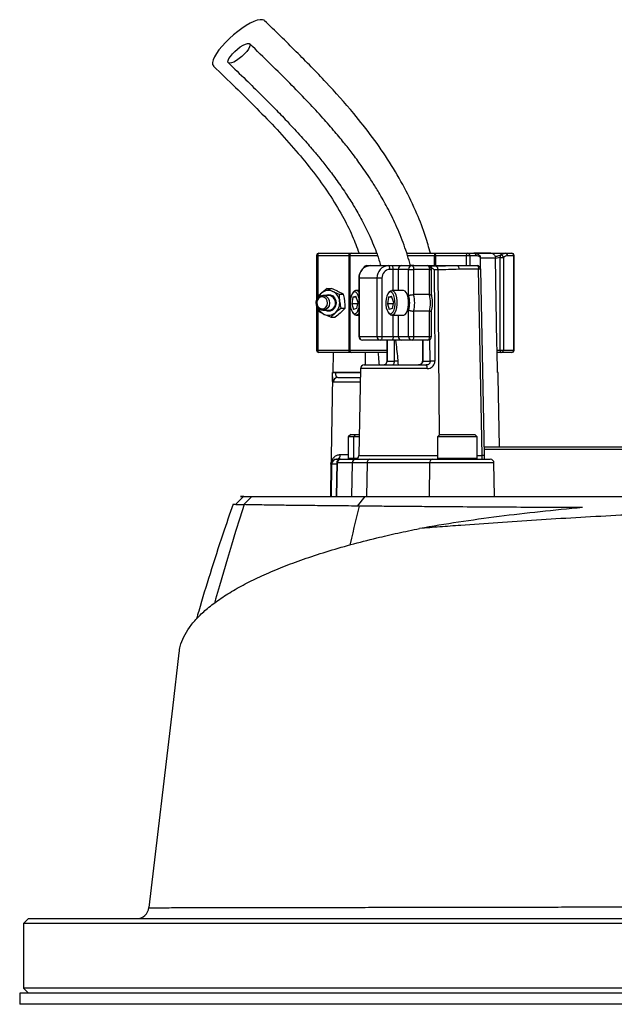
# Model space of a CAD drawing. Header units: millimetres. Extents: x 1173 to 2572, y 602 to 3644.
# Tile 5 of 7: x 1566 to 1805, y 2999 to 3396. Entities that reach past the tile are written whole.
import ezdxf

# ---------------------------------------------------------------- set-up
doc = ezdxf.new("R2010")
doc.units = ezdxf.units.MM

msp = doc.modelspace()

# ---------------------------------------------------------------- linework, layer by layer
at = {"color": 7, "linetype": 'Continuous', "lineweight": 25}
for p, q in [((1685.49, 3301), (1685.49, 3283.09)), ((1698.62, 3301), (1686.07, 3301)), ((1686.49, 3302), (1699.04, 3302)), ((1698.87, 3301), (1698.62, 3301)), ((1698.62, 3263), (1698.62, 3301)), ((1698.87, 3301), (1698.87, 3263)), ((1699.04, 3302), (1699.55, 3302)), ((1699.55, 3302), (1709.62, 3302)), ((1721.74, 3302), (1733.17, 3302)), ((1733.34, 3301), (1733.04, 3301)), ((1733.17, 3302), (1733.76, 3302)), ((1745.89, 3301), (1733.34, 3301)), ((1733.76, 3302), (1746.31, 3302)), ((1747.22, 3301), (1745.89, 3301)), ((1746.31, 3302), (1748.87, 3302)), ((1749.77, 3301), (1747.22, 3301)), ((1748.92, 3302), (1761.5, 3302)), ((1755.66, 3301.99), (1748.99, 3301.99)), ((1751.54, 3295.98), (1751.54, 3300.3)), ((1759.41, 3300.3), (1757.56, 3299.82)), ((1757.56, 3299.82), (1757.56, 3300.03)), ((1759.41, 3300.3), (1760.74, 3300.3)), ((1759.41, 3263), (1759.41, 3300.3)), ((1760.74, 3300.3), (1760.74, 3263)), ((1761.5, 3302), (1764.06, 3302)), ((1764.97, 3301), (1762.41, 3301)), ((1764.97, 3263), (1764.97, 3301)), ((1765.06, 3263), (1765.06, 3301)), ((1705.77, 3297), (1707.18, 3297)), ((1707.18, 3297), (1714.37, 3297)), ((1714.37, 3297), (1715.73, 3297)), ((1716.36, 3295.5), (1715, 3295.5)), ((1715.73, 3297), (1719.71, 3297)), ((1718.35, 3295.5), (1716.36, 3295.5)), ((1722.58, 3295.5), (1718.35, 3295.5)), ((1719.71, 3297), (1723.94, 3297)), ((1722.58, 3284.82), (1722.58, 3295.5)), ((1722.58, 3295.5), (1724.57, 3295.5)), ((1723.94, 3297), (1730.28, 3297)), ((1724.57, 3295.5), (1724.57, 3285.31)), ((1730.92, 3295.5), (1724.57, 3295.5)), ((1730.28, 3297), (1742.18, 3297)), ((1730.92, 3285.31), (1730.92, 3295.5)), ((1731.78, 3285.04), (1731.78, 3295.5)), ((1733.69, 3296.73), (1732.14, 3296.73)), ((1742.18, 3297), (1750.12, 3297)), ((1750.75, 3295.52), (1742.82, 3295.52)), ((1752.2, 3220.47), (1750.75, 3295.52)), ((1753.07, 3220.47), (1751.62, 3295.53)), ((1702.51, 3292), (1702.51, 3268.5)), ((1709.84, 3292), (1702.65, 3292)), ((1702.65, 3292), (1702.65, 3268.5)), ((1711.83, 3292), (1709.84, 3292)), ((1709.84, 3268.5), (1709.84, 3292)), ((1711.83, 3292), (1711.83, 3268.5)), ((1734.32, 3295.26), (1732.84, 3295.26)), ((1689.78, 3287.72), (1687.52, 3285.95)), ((1689.78, 3287.72), (1692.01, 3286.63)), ((1689.78, 3287.72), (1691.51, 3287.72)), ((1685.64, 3284.18), (1685.68, 3283.44)), ((1690.4, 3285), (1688.02, 3285)), ((1696.36, 3285.54), (1694.13, 3286.63)), ((1694.62, 3285.54), (1696.36, 3285.54)), ((1700.13, 3284.29), (1699.66, 3281.62)), ((1700.43, 3286.42), (1700, 3285.89)), ((1700.13, 3284.29), (1701.34, 3284.66)), ((1701.46, 3284.29), (1700.13, 3284.29)), ((1702.08, 3282.37), (1701.34, 3284.66)), ((1702.51, 3287), (1701.42, 3287)), ((1714.5, 3284.29), (1714.03, 3281.62)), ((1714.8, 3286.42), (1714.37, 3285.89)), ((1714.5, 3284.29), (1715.71, 3284.66)), ((1715.83, 3284.29), (1714.5, 3284.29)), ((1716.45, 3282.37), (1715.71, 3284.66)), ((1720.45, 3287), (1715.78, 3287)), ((1730.92, 3285.31), (1724.57, 3285.31)), ((1685.49, 3280.9), (1685.49, 3263)), ((1697.07, 3279.82), (1695.19, 3278.05)), ((1695.33, 3279.82), (1697.07, 3279.82)), ((1699.66, 3281.62), (1700.4, 3279.33)), ((1701.95, 3281.62), (1699.66, 3281.62)), ((1701.61, 3279.71), (1700.4, 3279.33)), ((1702.08, 3282.37), (1701.61, 3279.71)), ((1714.03, 3281.62), (1714.77, 3279.33)), ((1716.32, 3281.62), (1714.03, 3281.62)), ((1715.98, 3279.71), (1714.77, 3279.33)), ((1716.45, 3282.37), (1715.98, 3279.71)), ((1688.02, 3279), (1690.4, 3279)), ((1691.2, 3276.28), (1688.59, 3277.37)), ((1691.2, 3276.28), (1693.08, 3278.05)), ((1691.2, 3276.28), (1692.94, 3276.28)), ((1700, 3278.1), (1700.43, 3277.57)), ((1701.42, 3277), (1702.51, 3277)), ((1714.37, 3278.1), (1714.8, 3277.57)), ((1715.78, 3277), (1720.45, 3277)), ((1722.58, 3268.5), (1722.58, 3279.17)), ((1730.92, 3278.68), (1724.57, 3278.68)), ((1724.57, 3278.68), (1724.57, 3268.5)), ((1730.92, 3268.5), (1730.92, 3278.68)), ((1731.78, 3268.5), (1731.78, 3278.96)), ((1702.65, 3268.5), (1709.84, 3268.5)), ((1709.84, 3268.5), (1711.83, 3268.5)), ((1711.83, 3268.5), (1716.36, 3268.5)), ((1716.36, 3268.5), (1718.35, 3268.5)), ((1718.35, 3268.5), (1722.58, 3268.5)), ((1722.58, 3268.5), (1724.57, 3268.5)), ((1724.57, 3268.5), (1730.92, 3268.5)), ((1711.19, 3267), (1704.01, 3267)), ((1715.73, 3267), (1711.19, 3267)), ((1713.82, 3267), (1713.76, 3258.51)), ((1719.71, 3267), (1715.73, 3267)), ((1723.94, 3267), (1719.71, 3267)), ((1730.28, 3267), (1723.94, 3267)), ((1728.09, 3267), (1728.09, 3258.5)), ((1686.07, 3263), (1698.62, 3263)), ((1699.04, 3262), (1686.49, 3262)), ((1692.23, 3254), (1692.36, 3262)), ((1698.62, 3263), (1698.87, 3263)), ((1699.55, 3262), (1699.04, 3262)), ((1713.73, 3262), (1699.55, 3262)), ((1758.32, 3254), (1758.18, 3263)), ((1758.18, 3263), (1759.41, 3263)), ((1759.83, 3262), (1758.19, 3262)), ((1759.41, 3263), (1760.74, 3263)), ((1764.06, 3262), (1759.83, 3262)), ((1760.74, 3263), (1764.97, 3263)), ((1704.67, 3257), (1729.69, 3257)), ((1713.9, 3258.5), (1716.89, 3258.5)), ((1728.23, 3258.5), (1731.22, 3258.5)), ((1691.91, 3252.27), (1691.07, 3204)), ((1691.94, 3254), (1691.94, 3253.96)), ((1693.1, 3254), (1693.09, 3253.96)), ((1703.15, 3254), (1693.1, 3254)), ((1694.13, 3252), (1703.11, 3252)), ((1703.18, 3255.52), (1702.56, 3220.47)), ((1758.61, 3254), (1758.32, 3254)), ((1758.61, 3253.96), (1758.61, 3254)), ((1758.61, 3253.96), (1758.61, 3254)), ((1759.14, 3224), (1758.64, 3252.27)), ((1699.26, 3229), (1698.26, 3228)), ((1698.26, 3228), (1698.26, 3219.4)), ((1700.37, 3228), (1698.26, 3228)), ((1699.26, 3229), (1701.37, 3229)), ((1701.37, 3229), (1700.37, 3228)), ((1700.37, 3228), (1700.37, 3219.4)), ((1702.69, 3228), (1700.37, 3228)), ((1701.37, 3229), (1702.71, 3229)), ((1735.18, 3229), (1734.18, 3228)), ((1734.18, 3228), (1734.18, 3219.4)), ((1750.18, 3228), (1734.18, 3228)), ((1735.18, 3229), (1749.18, 3229)), ((1750.18, 3228), (1749.18, 3229)), ((1750.18, 3219.4), (1750.18, 3228)), ((1753, 3224), (1842.5, 3224)), ((1842.5, 3223), (1753.02, 3223)), ((1691.29, 3217.03), (1691.07, 3204)), ((1691.56, 3217.03), (1691.29, 3217.03)), ((1691.56, 3217.03), (1691.33, 3204)), ((1693.61, 3217.52), (1693.37, 3204)), ((1693.4, 3219), (1693.56, 3219)), ((1693.56, 3219), (1695.11, 3219)), ((1693.79, 3217.52), (1693.56, 3204)), ((1699.83, 3217.52), (1693.79, 3217.52)), ((1695.11, 3219), (1695.27, 3219)), ((1695.27, 3219), (1701.31, 3219)), ((1699.83, 3217.52), (1699.6, 3204)), ((1705.82, 3217.52), (1699.83, 3217.52)), ((1701.31, 3219), (1706.95, 3219)), ((1705.82, 3217.52), (1705.64, 3204)), ((1731.03, 3217.52), (1705.82, 3217.52)), ((1706.95, 3219), (1732.16, 3219)), ((1731.03, 3217.52), (1730.85, 3204)), ((1732.16, 3219), (1755.44, 3219)), ((1757.18, 3204), (1756.94, 3217.52)), ((1656.21, 3200.74), (1659.41, 3204)), ((1656.21, 3200.74), (1656.39, 3200.73)), ((1702.04, 3200.16), (1705.1, 3204)), ((1702.6, 3200.15), (1702.04, 3200.16)), ((1569.5, 3034), (1567.5, 3032)), ((1569.5, 3034), (2175.5, 3034)), ((1567.5, 3032), (1567.5, 3006)), ((2177.5, 3032), (1567.5, 3032)), ((1567.5, 3006), (1569.5, 3004)), ((2177.5, 3006), (1567.5, 3006)), ((1566, 3004), (1566, 2999.5)), ((1872.5, 3004), (1566, 3004))]:
    msp.add_line(p, q, dxfattribs=at)
at = {"color": 1, "linetype": 'Continuous', "lineweight": 25}
for p, q in [((1686.07, 3301), (1685.49, 3301)), ((1686.07, 3301), (1686.07, 3284.58)), ((1709.98, 3301), (1698.87, 3301)), ((1733.04, 3301), (1722.05, 3301)), ((1733.04, 3297), (1733.04, 3301)), ((1733.34, 3301), (1733.34, 3297)), ((1745.89, 3297), (1745.89, 3301)), ((1747.22, 3301), (1747.22, 3297)), ((1751.44, 3296.2), (1751.44, 3300.3)), ((1751.44, 3300.3), (1751.54, 3300.3)), ((1757.56, 3300.03), (1751.54, 3300.03)), ((1765.06, 3301), (1764.97, 3301)), ((1716.36, 3287), (1716.36, 3295.5)), ((1718.35, 3295.5), (1718.35, 3287)), ((1730.92, 3295.5), (1731.78, 3295.5)), ((1702.65, 3292), (1702.51, 3292)), ((1734.32, 3295.26), (1734.81, 3228.63)), ((1686.07, 3279.86), (1686.07, 3263)), ((1716.36, 3268.5), (1716.36, 3277)), ((1718.35, 3277), (1718.35, 3268.5)), ((1702.51, 3268.5), (1702.65, 3268.5)), ((1730.92, 3268.5), (1731.78, 3268.5)), ((1713.96, 3267), (1713.9, 3258.5)), ((1716.89, 3258.5), (1716.89, 3267)), ((1728.23, 3267), (1728.23, 3258.5)), ((1731.22, 3258.5), (1731.15, 3267.31)), ((1685.49, 3263), (1686.07, 3263)), ((1698.87, 3263), (1713.77, 3263)), ((1764.97, 3263), (1765.06, 3263)), ((1718.21, 3258.5), (1716.89, 3258.5)), ((1728.23, 3258.5), (1728.09, 3258.5)), ((1693.09, 3253.96), (1703.15, 3253.96)), ((1730.01, 3255.52), (1703.18, 3255.52)), ((1703.08, 3250.03), (1692.15, 3250.03)), ((1695.17, 3220.96), (1698.26, 3220.96)), ((1702.56, 3220.47), (1734.18, 3220.47)), ((1750.18, 3220.47), (1752.2, 3220.47)), ((1693.6, 3217.03), (1691.56, 3217.03)), ((1693.79, 3217.52), (1693.61, 3217.52)), ((1698.26, 3219.4), (1700.37, 3219.4)), ((1700.37, 3219.4), (1702.08, 3219.4)), ((1756.94, 3217.52), (1731.03, 3217.52)), ((1734.18, 3219.4), (1750.18, 3219.4)), ((1872.5, 2999.5), (1566, 2999.5))]:
    msp.add_line(p, q, dxfattribs=at)
at = {"color": 7, "linetype": 'Continuous', "lineweight": 25, "flags": 128}
for points in [[(1664.57, 3395.65), (1664.38, 3395.8), (1663.69, 3396.05), (1662.76, 3396.05), (1661.6, 3395.8), (1660.26, 3395.31), (1658.76, 3394.6), (1657.15, 3393.67), (1655.46, 3392.56), (1653.75, 3391.29), (1652.04, 3389.9), (1650.4, 3388.42), (1648.86, 3386.9), (1647.46, 3385.36), (1646.23, 3383.85), (1645.22, 3382.41), (1644.44, 3381.07), (1643.92, 3379.88), (1643.66, 3378.86), (1643.68, 3378.04), (1643.98, 3377.43), (1644.04, 3377.37)], [(1650.56, 3378.51), (1650.08, 3378.63), (1649.85, 3379), (1649.91, 3379.59), (1650.25, 3380.37), (1650.84, 3381.27), (1651.64, 3382.26), (1652.62, 3383.26), (1653.7, 3384.21), (1654.82, 3385.06), (1655.9, 3385.75), (1656.89, 3386.23), (1657.71, 3386.48), (1658.32, 3386.48), (1658.68, 3386.23), (1658.76, 3385.75), (1658.56, 3385.06), (1658.1, 3384.21), (1657.39, 3383.26), (1656.49, 3382.26), (1655.46, 3381.27), (1654.35, 3380.37), (1653.24, 3379.59), (1652.2, 3379), (1651.28, 3378.63), (1650.56, 3378.51)], [(1686.07, 3301), (1686.08, 3301.19), (1686.1, 3301.38), (1686.14, 3301.55), (1686.19, 3301.7), (1686.26, 3301.83), (1686.33, 3301.92), (1686.41, 3301.98), (1686.49, 3302)], [(1698.62, 3301), (1698.62, 3301.19), (1698.65, 3301.38), (1698.69, 3301.55), (1698.74, 3301.7), (1698.8, 3301.83), (1698.88, 3301.92), (1698.96, 3301.98), (1699.04, 3302)], [(1733.34, 3301), (1733.35, 3301.19), (1733.37, 3301.38), (1733.41, 3301.55), (1733.46, 3301.7), (1733.53, 3301.83), (1733.6, 3301.92), (1733.68, 3301.98), (1733.76, 3302)], [(1745.89, 3301), (1745.89, 3301.19), (1745.92, 3301.38), (1745.96, 3301.55), (1746.01, 3301.7), (1746.07, 3301.83), (1746.15, 3301.92), (1746.23, 3301.98), (1746.31, 3302)], [(1758.18, 3263), (1758.13, 3265.61), (1757.56, 3299.82)], [(1715, 3295.5), (1714.99, 3295.79), (1714.95, 3296.07), (1714.89, 3296.33), (1714.82, 3296.56), (1714.72, 3296.74), (1714.61, 3296.88), (1714.49, 3296.97), (1714.37, 3297)], [(1716.36, 3295.5), (1716.35, 3295.79), (1716.31, 3296.07), (1716.25, 3296.33), (1716.17, 3296.56), (1716.08, 3296.74), (1715.97, 3296.88), (1715.85, 3296.97), (1715.73, 3297)], [(1723.94, 3297), (1724.06, 3296.97), (1724.18, 3296.88), (1724.29, 3296.74), (1724.39, 3296.56), (1724.47, 3296.33), (1724.53, 3296.07), (1724.56, 3295.79), (1724.57, 3295.5)], [(1730.28, 3297), (1730.41, 3296.97), (1730.53, 3296.88), (1730.64, 3296.74), (1730.73, 3296.56), (1730.81, 3296.33), (1730.87, 3296.07), (1730.91, 3295.79), (1730.92, 3295.5)], [(1742.18, 3297), (1742.31, 3296.97), (1742.42, 3296.88), (1742.53, 3296.75), (1742.63, 3296.57), (1742.71, 3296.34), (1742.77, 3296.09), (1742.8, 3295.81), (1742.82, 3295.52)], [(1750.12, 3297), (1750.24, 3296.97), (1750.36, 3296.88), (1750.47, 3296.75), (1750.56, 3296.57), (1750.64, 3296.34), (1750.7, 3296.09), (1750.74, 3295.81), (1750.75, 3295.52)], [(1732.84, 3295.26), (1732.86, 3292.26), (1732.95, 3280.26), (1733.11, 3258.52)], [(1685.31, 3282.12), (1685.51, 3283.13), (1686.01, 3284.01), (1686.76, 3284.65), (1687.66, 3284.97), (1688.6, 3284.93), (1689.48, 3284.53), (1690.17, 3283.83), (1690.61, 3282.91), (1690.74, 3281.88), (1690.54, 3280.86), (1690.04, 3279.98), (1689.29, 3279.34), (1688.39, 3279.02), (1687.45, 3279.06), (1686.57, 3279.46), (1685.87, 3280.16), (1685.43, 3281.08), (1685.31, 3282.12)], [(1685.6, 3282.09), (1685.74, 3281.17), (1686.18, 3280.38), (1686.86, 3279.83), (1687.68, 3279.61), (1688.51, 3279.76), (1689.23, 3280.24), (1689.73, 3281), (1689.93, 3281.9), (1689.79, 3282.82), (1689.35, 3283.62), (1688.67, 3284.16), (1687.85, 3284.38), (1687.02, 3284.24), (1686.3, 3283.75), (1685.8, 3283), (1685.6, 3282.09)], [(1688.86, 3285), (1689.15, 3285.15), (1690.14, 3285.39), (1691.14, 3285.26), (1692.06, 3284.78), (1692.78, 3284), (1693.24, 3283.01), (1693.38, 3281.9), (1693.18, 3280.8), (1692.67, 3279.83), (1691.91, 3279.1), (1690.97, 3278.68), (1689.96, 3278.62), (1688.98, 3278.93), (1688.86, 3279)], [(1702.51, 3284.07), (1702.23, 3284.99), (1701.82, 3285.78), (1701.33, 3286.26), (1700.81, 3286.39), (1700.28, 3286.17), (1699.81, 3285.61), (1699.42, 3284.76), (1699.15, 3283.68), (1699.02, 3282.47), (1699.04, 3281.22), (1699.21, 3280.03), (1699.51, 3279), (1699.92, 3278.21), (1700.41, 3277.73), (1700.94, 3277.6), (1701.46, 3277.82), (1701.93, 3278.38), (1702.32, 3279.23), (1702.51, 3279.92)], [(1716.96, 3280.31), (1717.09, 3281.52), (1717.07, 3282.78), (1716.9, 3283.96), (1716.6, 3284.99), (1716.19, 3285.78), (1715.7, 3286.26), (1715.17, 3286.39), (1714.65, 3286.17), (1714.18, 3285.61), (1713.79, 3284.76), (1713.52, 3283.68), (1713.39, 3282.47), (1713.41, 3281.22), (1713.58, 3280.03), (1713.88, 3279), (1714.29, 3278.21), (1714.78, 3277.73), (1715.31, 3277.6), (1715.83, 3277.82), (1716.3, 3278.38), (1716.69, 3279.23), (1716.96, 3280.31)], [(1714.8, 3286.42), (1715.32, 3286.87), (1715.89, 3286.99), (1716.46, 3286.73), (1716.97, 3286.13), (1717.4, 3285.22), (1717.71, 3284.06), (1717.87, 3282.76), (1717.88, 3281.4), (1717.74, 3280.08)], [(1722.4, 3280.08), (1722.55, 3281.4), (1722.54, 3282.76), (1722.38, 3284.06), (1722.07, 3285.22), (1721.64, 3286.13), (1721.13, 3286.73), (1720.56, 3286.99), (1720.45, 3287)], [(1717.74, 3280.08), (1717.45, 3278.91), (1717.03, 3277.96), (1716.52, 3277.31), (1715.96, 3277.01), (1715.39, 3277.08), (1714.84, 3277.52), (1714.8, 3277.57)], [(1720.45, 3277), (1720.63, 3277.01), (1721.19, 3277.31), (1721.7, 3277.96), (1722.11, 3278.91), (1722.4, 3280.08)], [(1702.51, 3277.72), (1702.16, 3277.31), (1701.59, 3277.01), (1701.02, 3277.08), (1700.47, 3277.52), (1700.43, 3277.57)], [(1711.83, 3268.5), (1711.82, 3268.2), (1711.78, 3267.92), (1711.72, 3267.66), (1711.64, 3267.44), (1711.55, 3267.25), (1711.44, 3267.11), (1711.32, 3267.03), (1711.19, 3267)], [(1716.36, 3268.5), (1716.35, 3268.2), (1716.31, 3267.92), (1716.25, 3267.66), (1716.17, 3267.44), (1716.08, 3267.25), (1715.97, 3267.11), (1715.85, 3267.03), (1715.73, 3267)], [(1724.57, 3268.5), (1724.56, 3268.2), (1724.53, 3267.92), (1724.47, 3267.66), (1724.39, 3267.44), (1724.29, 3267.25), (1724.18, 3267.11), (1724.06, 3267.03), (1723.94, 3267)], [(1730.92, 3268.5), (1730.91, 3268.2), (1730.87, 3267.92), (1730.81, 3267.66), (1730.73, 3267.44), (1730.64, 3267.25), (1730.53, 3267.11), (1730.41, 3267.03), (1730.28, 3267)], [(1686.49, 3262), (1686.41, 3262.02), (1686.33, 3262.07), (1686.26, 3262.16), (1686.19, 3262.29), (1686.14, 3262.44), (1686.1, 3262.61), (1686.08, 3262.8), (1686.07, 3263)], [(1699.04, 3262), (1698.96, 3262.02), (1698.88, 3262.07), (1698.8, 3262.16), (1698.74, 3262.29), (1698.69, 3262.44), (1698.65, 3262.61), (1698.62, 3262.8), (1698.62, 3263)], [(1705.26, 3257), (1705.23, 3258.76), (1705.17, 3262)], [(1759.41, 3263), (1759.42, 3262.8), (1759.44, 3262.61), (1759.48, 3262.44), (1759.53, 3262.29), (1759.6, 3262.16), (1759.67, 3262.07), (1759.75, 3262.02), (1759.83, 3262)], [(1656.11, 3204), (1654.48, 3202.36), (1653.19, 3201.06)], [(1630.09, 3141.04), (1627.47, 3118.7), (1618.02, 3038.42)]]:
    msp.add_lwpolyline(points, dxfattribs=at)
at = {"color": 1, "linetype": 'Continuous', "lineweight": 25, "flags": 128}
for points in [[(1733.69, 3296.73), (1733.82, 3296.7), (1733.95, 3296.6), (1734.07, 3296.43), (1734.18, 3296.19), (1734.25, 3295.91), (1734.3, 3295.6), (1734.32, 3295.26)], [(1656.39, 3200.73), (1654.64, 3195.32), (1652.93, 3189.9), (1651.25, 3184.46), (1649.6, 3179.02), (1647.98, 3173.56), (1646.4, 3168.08), (1644.85, 3162.6), (1644.43, 3161.1)], [(1702.6, 3200.15), (1702.08, 3198), (1701.58, 3195.84), (1701.07, 3193.68), (1700.57, 3191.51), (1700.08, 3189.35), (1699.58, 3187.18), (1699.1, 3185.01), (1699, 3184.56)]]:
    msp.add_lwpolyline(points, dxfattribs=at)
at = {"color": 7, "linetype": 'Continuous', "lineweight": 25}
for centre, radius, start, end in [((1686.49, 3301), 1, 90, 180), ((1699.75, 3301.13), 0.888, 102.8827, 188.7253), ((1735.13, 3301.24), 2.1, 158.9876, 186.7237), ((1746.26, 3301.04), 0.956, 357.3199, 87.0565), ((1748.82, 3301.04), 0.956, 357.3195, 87.0569), ((1750.54, 3300.3), 1, 0, 49.0149), ((1760.52, 3300.63), 1.16, 149.5396, 196.8782), ((1759.66, 3300.14), 1.09, 8.2579, 97.5377), ((1761.45, 3301.04), 0.956, 357.3195, 87.0569), ((1764.06, 3301), 1, 0, 90), ((1764.01, 3301.04), 0.956, 357.3194, 87.0574), ((1707.43, 3292.22), 4.78, 92.9506, 182.6769), ((1705.77, 3295.5), 1.5, 90, 161.7131), ((1714.61, 3292.22), 4.78, 92.9504, 182.677), ((1715.17, 3292.15), 3.35, 92.9537, 182.6753), ((1719.79, 3295.56), 1.43, 92.9459, 182.6774), ((1724.01, 3295.56), 1.43, 92.9459, 182.6774), ((1730.28, 3295.5), 1.5, 0, 90), ((1750.12, 3295.5), 1.5, 1.106, 90), ((1690.76, 3282.21), 4.94, 130.868, 155.065), ((1690.3, 3282.8), 4.2, 65.8523, 131.3456), ((1690.25, 3282.13), 2.87, 357.237, 87.1352), ((1689.87, 3282.17), 4.95, 5.8969, 64.3244), ((1701.43, 3285.78), 1.19, 24.5899, 147.3154), ((1713.49, 3282), 9.52, 342.7097, 17.2903), ((1711.94, 3282), 13.07, 345.2945, 14.7055), ((1718.28, 3282), 13.07, 345.2945, 14.7055), ((1690.6, 3281.67), 4.75, 204.5301, 244.9986), ((1690.28, 3281.84), 2.84, 272.4087, 3.2191), ((1689.59, 3281.97), 5.25, 311.6733, 7.7387), ((1690.31, 3281.2), 4.2, 245.8537, 311.3411), ((1704.01, 3268.5), 1.5, 180, 270), ((1704.08, 3268.43), 1.44, 177.3275, 267.0447), ((1711.27, 3268.43), 1.44, 177.3278, 267.0444), ((1719.79, 3268.43), 1.44, 177.3275, 267.0447), ((1724.01, 3268.43), 1.44, 177.3275, 267.0447), ((1730.28, 3268.5), 1.5, 270, 0), ((1686.49, 3263), 1, 180, 270), ((1699.75, 3262.86), 0.888, 171.2837, 257.1019), ((1759.78, 3262.95), 0.957, 272.9572, 2.6732), ((1764.06, 3263), 1, 270, 0), ((1764.01, 3262.95), 0.957, 272.9567, 2.6732), ((1704.67, 3255.5), 1.5, 90, 179), ((1728.06, 3255.87), 1.98, 349.9358, 34.6846), ((1733.02, 3196.69), 61.83, 89.9171, 91.6709), ((1692.52, 3234.06), 19.91, 88.3383, 91.6617), ((1694.14, 3250.01), 1.99, 90.2349, 179.2452), ((1693.28, 3220.89), 1.89, 273.5351, 2.2848), ((1701.06, 3220.5), 1.5, 270, 359), ((1693.56, 3217), 2, 89.9995, 179.0004), ((1695.11, 3217.5), 1.5, 90, 179), ((1695.28, 3217.51), 1.49, 90.3519, 179.3627), ((1698.66, 3219.4), 0.4, 180, 270), ((1701.32, 3217.51), 1.49, 90.3519, 179.3627), ((1700.77, 3219.4), 0.4, 180, 270), ((1707.16, 3217.66), 1.35, 98.8921, 186.0261), ((1732.37, 3217.66), 1.35, 98.8921, 186.0261), ((1734.58, 3219.4), 0.4, 180, 270), ((1749.78, 3219.4), 0.4, 270, 0), ((1755.44, 3217.5), 1.5, 1, 90), ((1613.05, 3039), 5, 270, 353.5129)]:
    msp.add_arc(centre, radius, start, end, dxfattribs=at)
at = {"color": 1, "linetype": 'Continuous', "lineweight": 25}
for centre, radius, start, end in [((1750.65, 3300.45), 0.809, 348.886, 46.9985), ((1705.8, 3295.63), 1.37, 91.589, 160.7565), ((1751.23, 3281.16), 14.37, 88.4548, 91.908), ((1713.87, 3259.06), 0.562, 258.3901, 272.7715), ((1752.68, 3206.16), 14.32, 88.4562, 91.9224)]:
    msp.add_arc(centre, radius, start, end, dxfattribs=at)
at = {"color": 7, "linetype": 'Continuous', "lineweight": 25}
msp.add_ellipse((1752.05, 3220.5), major_axis=(-0.05, 1.5), ratio=0.095736, start_param=3.138413, end_param=4.691756, dxfattribs=at)
for points, knots in [([(1731.33, 3302), (1730.7, 3304.26), (1729.2, 3309.69), (1725.78, 3318.54), (1720.99, 3328.54), (1714.99, 3338.78), (1708.12, 3348.76), (1699.6, 3359.55), (1689.3, 3371.04), (1677.22, 3383.38), (1668.84, 3391.51), (1664.57, 3395.65)], [0, 0, 0, 0, 0.05895, 0.141111, 0.238659, 0.339873, 0.443571, 0.549599, 0.694805, 0.844557, 1, 1, 1, 1]), ([(1723.38, 3296.92), (1722.55, 3299.71), (1720.88, 3305.33), (1717.62, 3313.14), (1714.16, 3320.2), (1710.94, 3325.91), (1708.12, 3330.48), (1705.76, 3334.08), (1703.63, 3337.14), (1701.68, 3339.83), (1699.37, 3342.92), (1696.3, 3346.82), (1692.17, 3351.78), (1687.18, 3357.45), (1681.29, 3363.77), (1674.52, 3370.74), (1666.86, 3378.33), (1661.44, 3383.58), (1658.6, 3386.33)], [0, 0, 0, 0, 0.0759973, 0.1527949, 0.2219248, 0.2832403, 0.3265887, 0.3648417, 0.3980498, 0.4262764, 0.4537197, 0.5016093, 0.5597074, 0.6279113, 0.7060804, 0.7941172, 0.8920553, 1, 1, 1, 1]), ([(1650.01, 3378.69), (1652.36, 3376.41), (1656.81, 3372.1), (1663.08, 3365.95), (1668.57, 3360.43), (1673, 3355.83), (1676.5, 3352.09), (1679.18, 3349.15), (1681.51, 3346.53), (1683.88, 3343.79), (1686.59, 3340.55), (1689.83, 3336.5), (1693.46, 3331.69), (1697.08, 3326.48), (1700.57, 3320.95), (1703.86, 3315.16), (1707.04, 3308.69), (1709.63, 3302.58), (1710.88, 3298.52), (1711.36, 3296.95)], [0, 0, 0, 0, 0.096194, 0.182402, 0.258584, 0.32476, 0.369771, 0.408666, 0.441468, 0.472197, 0.514498, 0.564869, 0.623221, 0.689484, 0.748158, 0.811787, 0.880312, 0.953772, 1, 1, 1, 1]), ([(1644.04, 3377.37), (1646.99, 3374.52), (1652.83, 3368.87), (1661.39, 3360.4), (1669.55, 3351.94), (1677.2, 3343.44), (1684.22, 3334.84), (1690.52, 3326.1), (1695.75, 3317.52), (1699.84, 3309.51), (1701.76, 3304.35), (1702.64, 3301.99)], [0, 0, 0, 0, 0.129602, 0.256421, 0.379861, 0.499467, 0.614898, 0.726059, 0.833186, 0.924128, 1, 1, 1, 1]), ([(1751.18, 3301.01), (1751.03, 3301.15), (1750.63, 3301.53), (1749.87, 3301.85), (1749.22, 3302.02), (1748.89, 3301.99), (1748.87, 3301.99)], [0, 0, 0, 0, 0.212655, 0.604203, 0.97502, 1, 1, 1, 1]), ([(1751.44, 3300.3), (1751.42, 3300.32), (1750.89, 3300.77), (1750.32, 3300.89), (1749.77, 3301)], [0, 0, 0, 0, 0.043991, 1, 1, 1, 1]), ([(1755.61, 3301.99), (1755.73, 3301.99), (1756.07, 3301.98), (1756.61, 3301.77), (1757.14, 3301.31), (1757.44, 3300.77), (1757.54, 3300.33), (1757.56, 3300.11), (1757.56, 3300.03)], [0, 0, 0, 0, 0.1181494, 0.3512581, 0.578976, 0.7958109, 0.9236182, 1, 1, 1, 1]), ([(1759.52, 3301.22), (1759.55, 3301.24), (1759.87, 3301.5), (1760.53, 3301.89), (1761.18, 3301.96), (1761.5, 3302)], [0, 0, 0, 0, 0.04386, 0.514837, 1, 1, 1, 1]), ([(1762.41, 3301), (1762.13, 3300.97), (1761.56, 3300.91), (1761.01, 3300.5), (1760.74, 3300.3)], [0, 0, 0, 0, 0.492256, 1, 1, 1, 1]), ([(1707.18, 3297), (1706.93, 3296.98), (1706.29, 3296.95), (1705.29, 3296.62), (1704.28, 3295.98), (1703.45, 3295.1), (1702.86, 3294.01), (1702.55, 3292.95), (1702.52, 3292.26), (1702.51, 3292)], [0, 0, 0, 0, 0.101465, 0.259248, 0.41702, 0.575547, 0.735401, 0.896726, 1, 1, 1, 1]), ([(1724.68, 3297.04), (1724.35, 3297.04), (1723.9, 3297.05), (1723.46, 3297.03), (1723.35, 3297.02)], [0, 0, 0, 0, 0.74624, 1, 1, 1, 1]), ([(1731.9, 3296.68), (1731.74, 3296.62), (1731.57, 3296.57), (1731.43, 3296.45), (1731.42, 3296.44)], [0, 0, 0, 0, 0.9282, 1, 1, 1, 1]), ([(1732.08, 3296.71), (1732.05, 3296.72), (1731.94, 3296.75), (1731.77, 3296.66), (1731.66, 3296.45), (1731.61, 3296.34)], [0, 0, 0, 0, 0.189256, 0.59341, 1, 1, 1, 1]), ([(1731.61, 3296.34), (1731.72, 3296.25), (1732.05, 3296), (1732.47, 3295.62), (1732.75, 3295.35), (1732.83, 3295.26), (1732.84, 3295.26)], [0, 0, 0, 0, 0.266495, 0.785943, 0.995147, 1, 1, 1, 1]), ([(1742.01, 3296.98), (1741.59, 3296.98), (1740.03, 3296.99), (1737.26, 3296.81), (1734.92, 3296.77), (1733.69, 3296.74)], [0, 0, 0, 0, 0.15245, 0.555606, 1, 1, 1, 1]), ([(1742.82, 3295.52), (1741.4, 3295.47), (1738.57, 3295.37), (1735.74, 3295.3), (1734.32, 3295.26)], [0, 0, 0, 0, 0.500035, 1, 1, 1, 1]), ([(1694.13, 3286.63), (1694.07, 3286.65), (1693.25, 3287.02), (1692.35, 3287.38), (1691.51, 3287.72)], [0, 0, 0, 0, 0.070194, 1, 1, 1, 1]), ([(1687.52, 3285.95), (1687.47, 3285.91), (1686.78, 3285.31), (1686.19, 3284.72), (1685.64, 3284.18)], [0, 0, 0, 0, 0.070197, 1, 1, 1, 1]), ([(1692.01, 3286.63), (1692.07, 3286.6), (1692.89, 3286.23), (1693.79, 3285.87), (1694.62, 3285.54)], [0, 0, 0, 0, 0.0701971, 1, 1, 1, 1]), ([(1694.62, 3285.54), (1694.64, 3284.82), (1694.65, 3283.88), (1694.76, 3282.91), (1694.79, 3282.68)], [0, 0, 0, 0, 0.755622, 1, 1, 1, 1]), ([(1696.9, 3282.68), (1696.87, 3282.91), (1696.74, 3283.88), (1696.52, 3284.82), (1696.36, 3285.54)], [0, 0, 0, 0, 0.244378, 1, 1, 1, 1]), ([(1722.58, 3284.82), (1722.58, 3284.83), (1722.64, 3284.87), (1722.8, 3284.98), (1723.15, 3285.11), (1723.61, 3285.23), (1724.11, 3285.3), (1724.42, 3285.31), (1724.57, 3285.31)], [0, 0, 0, 0, 0.004051, 0.176161, 0.390043, 0.595593, 0.797738, 1, 1, 1, 1]), ([(1730.92, 3285.31), (1731.06, 3285.31), (1731.34, 3285.3), (1731.63, 3285.22), (1731.77, 3285.15), (1731.76, 3285.08), (1731.76, 3285.07)], [0, 0, 0, 0, 0.304254, 0.608327, 0.917522, 1, 1, 1, 1]), ([(1731.77, 3278.92), (1731.81, 3279.03), (1731.97, 3279.54), (1732.14, 3280.54), (1732.23, 3281.89), (1732.16, 3283.24), (1732, 3284.32), (1731.83, 3284.89), (1731.77, 3285.07)], [0, 0, 0, 0, 0.063376, 0.275968, 0.484328, 0.691391, 0.900079, 1, 1, 1, 1]), ([(1686.07, 3279.86), (1686.11, 3279.6), (1686.19, 3279.13), (1686.3, 3278.67), (1686.36, 3278.46)], [0, 0, 0, 0, 0.538983, 1, 1, 1, 1]), ([(1693.08, 3278.05), (1693.13, 3278.09), (1693.83, 3278.69), (1694.61, 3279.27), (1695.33, 3279.82)], [0, 0, 0, 0, 0.070199, 1, 1, 1, 1]), ([(1694.79, 3282.68), (1694.91, 3281.93), (1695.06, 3280.96), (1695.28, 3280.03), (1695.33, 3279.82)], [0, 0, 0, 0, 0.77311, 1, 1, 1, 1]), ([(1697.07, 3279.82), (1697.07, 3280.03), (1697.06, 3280.96), (1696.97, 3281.93), (1696.9, 3282.68)], [0, 0, 0, 0, 0.2268898, 1, 1, 1, 1]), ([(1688.59, 3277.37), (1688.53, 3277.39), (1687.72, 3277.76), (1687.01, 3278.12), (1686.36, 3278.46)], [0, 0, 0, 0, 0.070197, 1, 1, 1, 1]), ([(1695.19, 3278.05), (1695.14, 3278), (1694.44, 3277.41), (1693.66, 3276.82), (1692.94, 3276.28)], [0, 0, 0, 0, 0.070201, 1, 1, 1, 1]), ([(1722.58, 3279.17), (1722.58, 3279.17), (1722.64, 3279.12), (1722.8, 3279.02), (1723.15, 3278.88), (1723.61, 3278.77), (1724.11, 3278.69), (1724.42, 3278.68), (1724.57, 3278.68)], [0, 0, 0, 0, 0.004068, 0.176161, 0.390042, 0.595591, 0.797736, 1, 1, 1, 1]), ([(1730.92, 3278.68), (1731.06, 3278.68), (1731.34, 3278.69), (1731.63, 3278.77), (1731.77, 3278.85), (1731.76, 3278.91), (1731.76, 3278.92)], [0, 0, 0, 0, 0.305242, 0.610299, 0.920493, 1, 1, 1, 1]), ([(1717.31, 3266.98), (1717.6, 3264.56), (1718, 3261.23), (1718.27, 3257.9), (1718.34, 3257)], [0, 0, 0, 0, 0.7305835, 1, 1, 1, 1]), ([(1710.22, 3262.05), (1710.29, 3261.34), (1710.47, 3259.66), (1710.6, 3257.97), (1710.67, 3257)], [0, 0, 0, 0, 0.423651, 1, 1, 1, 1]), ([(1713.74, 3258.51), (1713.74, 3258.39), (1713.74, 3258.11), (1713.58, 3257.67), (1713.31, 3257.29), (1713, 3257.06), (1712.8, 3256.99), (1712.72, 3257), (1712.7, 3257)], [0, 0, 0, 0, 0.121962, 0.307208, 0.498008, 0.699564, 0.925956, 1, 1, 1, 1]), ([(1712.7, 3257), (1712.82, 3257.01), (1713.06, 3257.04), (1713.42, 3257.3), (1713.71, 3257.68), (1713.87, 3258.1), (1713.89, 3258.38), (1713.9, 3258.5)], [0, 0, 0, 0, 0.223251, 0.440285, 0.650425, 0.858519, 1, 1, 1, 1]), ([(1715.82, 3257), (1715.92, 3257.01), (1716.12, 3257.04), (1716.45, 3257.3), (1716.72, 3257.68), (1716.87, 3258.11), (1716.88, 3258.38), (1716.89, 3258.5)], [0, 0, 0, 0, 0.235685, 0.458434, 0.665096, 0.865833, 1, 1, 1, 1]), ([(1728.08, 3258.5), (1728.07, 3258.34), (1728.05, 3258.01), (1727.82, 3257.56), (1727.45, 3257.21), (1727, 3257.01), (1726.69, 3257.02), (1726.57, 3257.02)], [0, 0, 0, 0, 0.191708, 0.399303, 0.615377, 0.859124, 1, 1, 1, 1]), ([(1728.23, 3258.5), (1728.21, 3258.33), (1728.18, 3257.99), (1727.92, 3257.54), (1727.52, 3257.21), (1727.04, 3257.02), (1726.72, 3257), (1726.58, 3257)], [0, 0, 0, 0, 0.200887, 0.40311, 0.609118, 0.824171, 1, 1, 1, 1]), ([(1731.22, 3258.5), (1731.2, 3258.33), (1731.18, 3257.99), (1730.93, 3257.54), (1730.56, 3257.2), (1730.12, 3257.02), (1729.82, 3257), (1729.69, 3257)], [0, 0, 0, 0, 0.208874, 0.418078, 0.628447, 0.842722, 1, 1, 1, 1]), ([(1730.01, 3255.52), (1730.26, 3255.54), (1730.86, 3255.58), (1731.73, 3255.94), (1732.5, 3256.61), (1733.02, 3257.51), (1733.08, 3258.19), (1733.11, 3258.52)], [0, 0, 0, 0, 0.156433, 0.373178, 0.586061, 0.794618, 1, 1, 1, 1]), ([(1691.91, 3252.27), (1691.91, 3252.29), (1691.91, 3252.64), (1691.93, 3253.27), (1691.94, 3253.84), (1691.94, 3253.96)], [0, 0, 0, 0, 0.03382, 0.784135, 1, 1, 1, 1]), ([(1691.94, 3254), (1691.96, 3254), (1692, 3254), (1692.33, 3254), (1692.73, 3254), (1693.01, 3254), (1693.1, 3254)], [0, 0, 0, 0, 0.2935581, 0.5871168, 0.8806531, 1, 1, 1, 1]), ([(1693.09, 3253.96), (1693.09, 3253.8), (1693.09, 3253.64), (1693.12, 3253.33), (1693.13, 3253.18), (1693.19, 3252.92), (1693.22, 3252.8), (1693.29, 3252.59), (1693.34, 3252.5), (1693.43, 3252.34), (1693.49, 3252.28), (1693.6, 3252.17), (1693.66, 3252.13), (1693.85, 3252.03), (1693.99, 3252), (1694.13, 3252)], [0, 0, 0, 0, 0.125, 0.125, 0.25, 0.25, 0.375, 0.375, 0.5, 0.5, 0.625, 0.625, 0.75, 0.75, 1, 1, 1, 1]), ([(1758.64, 3252.27), (1758.64, 3252.29), (1758.64, 3252.64), (1758.62, 3253.27), (1758.61, 3253.84), (1758.61, 3253.96)], [0, 0, 0, 0, 0.0338199, 0.7841348, 1, 1, 1, 1]), ([(1691.29, 3217.03), (1691.29, 3217.04), (1691.3, 3217.18), (1691.35, 3217.79), (1691.68, 3218.87), (1692.55, 3219.98), (1693.71, 3220.78), (1694.69, 3220.9), (1695.17, 3220.96)], [0, 0, 0, 0, 0.002226, 0.076482, 0.335853, 0.59504, 0.797768, 1, 1, 1, 1]), ([(1753.17, 3219), (1753.15, 3219.14), (1753.11, 3219.5), (1753.08, 3220.05), (1753.07, 3220.4), (1753.07, 3220.47)], [0, 0, 0, 0, 0.338936, 0.863571, 1, 1, 1, 1]), ([(1693.4, 3219), (1693.14, 3218.97), (1692.61, 3218.9), (1691.76, 3218.36), (1691.37, 3217.67), (1691.3, 3217.12), (1691.29, 3217.03), (1691.29, 3217.03)], [0, 0, 0, 0, 0.1998415, 0.4010949, 0.8992136, 0.9977135, 1, 1, 1, 1]), ([(1651.92, 3200.96), (1650.53, 3196.94), (1647.31, 3187.64), (1642.73, 3173.27), (1639.22, 3161.88), (1637.49, 3155.79), (1637.19, 3154.74)], [0, 0, 0, 0, 0.263301, 0.608826, 0.932517, 1, 1, 1, 1]), ([(1651.95, 3200.95), (1651.93, 3200.95), (1651.8, 3200.93), (1652.35, 3200.88), (1653.64, 3200.81), (1655.35, 3200.76), (1656.21, 3200.74)], [0, 0, 0, 0, 0.059017, 0.351728, 0.675236, 1, 1, 1, 1]), ([(1656.21, 3204), (1656.06, 3204), (1655.22, 3204), (1654.82, 3204), (1655.09, 3204), (1656.53, 3204), (1658.45, 3204), (1659.41, 3204)], [0, 0, 0, 0, 0.05121, 0.288234, 0.524438, 0.761842, 1, 1, 1, 1]), ([(1702.04, 3200.16), (1698.78, 3200.19), (1692.25, 3200.25), (1683.58, 3200.35), (1675.78, 3200.42), (1669.75, 3200.5), (1665.17, 3200.57), (1661.74, 3200.63), (1658.75, 3200.68), (1657.18, 3200.72), (1656.39, 3200.73)], [0, 0, 0, 0, 0.147354, 0.295384, 0.445736, 0.596793, 0.697182, 0.79757, 0.898785, 1, 1, 1, 1]), ([(1659.41, 3204), (1660.53, 3204), (1662.76, 3204), (1667.35, 3204), (1672.81, 3204), (1679.28, 3204), (1686.79, 3204), (1695.34, 3204), (1701.84, 3204), (1705.1, 3204)], [0, 0, 0, 0, 0.140875, 0.281719, 0.421977, 0.561295, 0.706972, 0.852993, 1, 1, 1, 1]), ([(1705.1, 3204), (1705.41, 3204), (1706.02, 3204), (1706.96, 3204), (1707.91, 3204), (1708.86, 3204), (1709.82, 3204), (1710.79, 3204), (1711.77, 3204), (1712.75, 3204), (1713.74, 3204), (1714.74, 3204), (1715.75, 3204), (1716.76, 3204), (1717.78, 3204), (1718.81, 3204), (1719.85, 3204), (1721.94, 3204), (1725.12, 3204), (1729.48, 3204), (1733.94, 3204), (1740.07, 3204), (1748.01, 3204), (1757.95, 3204), (1768.25, 3204), (1778.88, 3204), (1789.8, 3204), (1801.03, 3204), (1812.52, 3204), (1822.3, 3204), (1830.2, 3204), (1836.15, 3204), (1842.14, 3204), (1847.04, 3204), (1850.85, 3204), (1853.54, 3204), (1856.23, 3204), (1858.93, 3204), (1861.63, 3204), (1864.33, 3204), (1867.04, 3204), (1869.75, 3204), (1871.56, 3204), (1872.46, 3204)], [0, 0, 0, 0, 0.007838, 0.015672, 0.023502, 0.031329, 0.039153, 0.046974, 0.054793, 0.06261, 0.070425, 0.078239, 0.086052, 0.093864, 0.101677, 0.109489, 0.117302, 0.125116, 0.156296, 0.187422, 0.218516, 0.249602, 0.312314, 0.374899, 0.437373, 0.499769, 0.562037, 0.624234, 0.686994, 0.749664, 0.780942, 0.812191, 0.843434, 0.874698, 0.888628, 0.90255, 0.916468, 0.930383, 0.944298, 0.958215, 0.972136, 0.986063, 1, 1, 1, 1]), ([(1792.52, 3199.52), (1787.34, 3199.54), (1776.99, 3199.59), (1762.1, 3199.68), (1747.76, 3199.77), (1735.67, 3199.86), (1725.7, 3199.94), (1717.56, 3200.01), (1709.8, 3200.08), (1705, 3200.13), (1702.6, 3200.15)], [0, 0, 0, 0, 0.147584, 0.29517, 0.446422, 0.597676, 0.697725, 0.797775, 0.898887, 1, 1, 1, 1]), ([(1792.52, 3199.52), (1786.82, 3198.99), (1775.42, 3197.92), (1758.8, 3195.95), (1742.54, 3193.72), (1732.17, 3191.99), (1726.98, 3191.13)], [0, 0, 0, 0, 0.247815, 0.495634, 0.747814, 1, 1, 1, 1]), ([(1872.46, 3199.05), (1866.91, 3198.88), (1855.8, 3198.54), (1839.1, 3197.91), (1822.46, 3197.18), (1805.94, 3196.35), (1789.76, 3195.45), (1773.88, 3194.49), (1758.41, 3193.46), (1745.52, 3192.55), (1735.09, 3191.76), (1729.69, 3191.34), (1726.98, 3191.13)], [0, 0, 0, 0, 0.106476, 0.212951, 0.321602, 0.430252, 0.539079, 0.647904, 0.75908, 0.870256, 0.935068, 1, 1, 1, 1]), ([(1630.19, 3141.03), (1630.29, 3141.91), (1630.55, 3144.08), (1631.93, 3147.49), (1634.17, 3151.24), (1637.19, 3154.9), (1641.01, 3158.54), (1645.67, 3162.16), (1651.17, 3165.74), (1657.4, 3169.19), (1664.3, 3172.51), (1671.84, 3175.69), (1680.16, 3178.79), (1689.26, 3181.78), (1699.15, 3184.66), (1708.85, 3187.15), (1718.14, 3189.31), (1724.03, 3190.52), (1726.98, 3191.13)], [0, 0, 0, 0, 0.0455567, 0.1127989, 0.17742, 0.2420902, 0.3067109, 0.373214, 0.4397715, 0.5062727, 0.5706875, 0.6351536, 0.6995658, 0.766016, 0.8325257, 0.8989729, 0.949431, 1, 1, 1, 1])]:
    msp.add_open_spline(points, degree=3, knots=knots, dxfattribs=at)
at = {"color": 1, "linetype": 'Continuous', "lineweight": 25}
for points, knots in [([(1757.46, 3300.63), (1757.94, 3300.78), (1758.62, 3301), (1759.31, 3301.17), (1759.52, 3301.22)], [0, 0, 0, 0, 0.704845, 1, 1, 1, 1]), ([(1692.15, 3250.03), (1692.08, 3250.08), (1691.95, 3250.19), (1691.89, 3250.98), (1691.9, 3251.87), (1691.91, 3252.27)], [0, 0, 0, 0, 0.356427, 0.710037, 1, 1, 1, 1]), ([(1618.12, 3038.41), (1618.1, 3038.41), (1618.05, 3038.41), (1618.85, 3038.41), (1620.45, 3038.41), (1622.89, 3038.41), (1626.05, 3038.42), (1630, 3038.42), (1634.77, 3038.43), (1640.35, 3038.44), (1646.62, 3038.45), (1653.56, 3038.46), (1661.1, 3038.47), (1669.37, 3038.49), (1678.36, 3038.5), (1688.08, 3038.52), (1698.3, 3038.54), (1708.97, 3038.56), (1720.04, 3038.58), (1731.7, 3038.61), (1743.92, 3038.63), (1756.67, 3038.65), (1768.79, 3038.67), (1780.13, 3038.68), (1790.64, 3038.7), (1801.33, 3038.71), (1808.58, 3038.71), (1812.21, 3038.72)], [0, 0, 0, 0, 0.021491, 0.064411, 0.107296, 0.148897, 0.19053, 0.232131, 0.274938, 0.31778, 0.360586, 0.40224, 0.443926, 0.485579, 0.528441, 0.571338, 0.6142, 0.655864, 0.69756, 0.739224, 0.782101, 0.825012, 0.867888, 0.900788, 0.933687, 0.966844, 1, 1, 1, 1])]:
    msp.add_open_spline(points, degree=3, knots=knots, dxfattribs=at)

doc.saveas('drawing.dxf')
